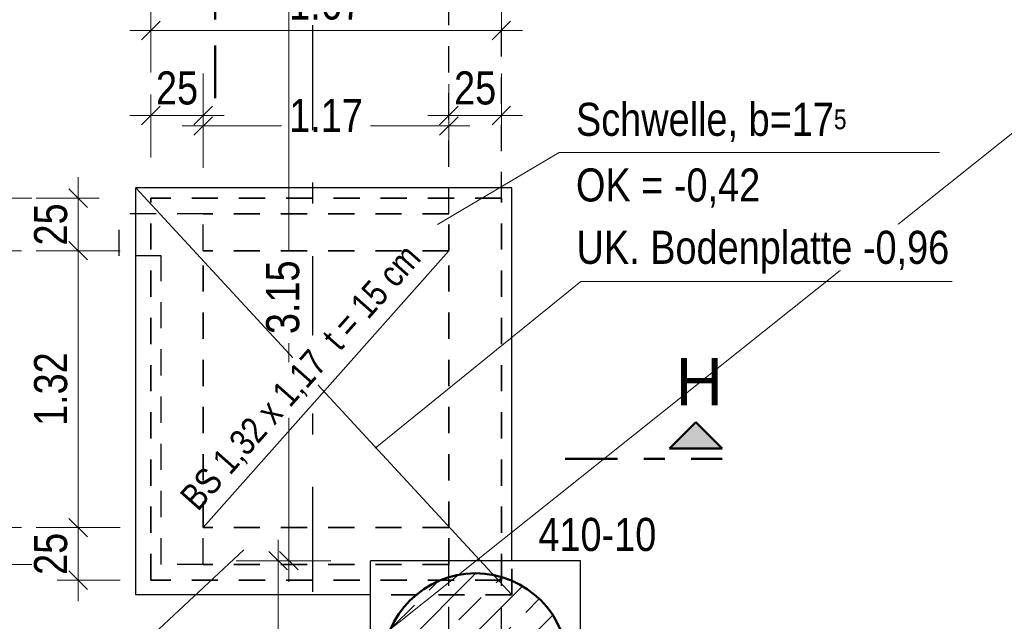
# Model space of a CAD drawing. Header units: millimetres. Extents: x -50 to 85, y 0 to 206.
# Tile 31 of 152: x 9.29 to 13.98, y 24.67 to 27.54. Entities that reach past the tile are written whole.
import ezdxf

# ---------------------------------------------------------------- set-up
doc = ezdxf.new("R2010")
doc.units = ezdxf.units.MM
for name, pattern in [('DASHDOT', [1, 0.5, -0.25, 0, -0.25]), ('DASHDOTX2', [2, 1, -0.5, 0, -0.5]), ('HIDDEN', [0.375, 0.25, -0.125])]:
    doc.linetypes.add(name, pattern=pattern)
for name, color, linetype, lineweight in [('Achsen', 7, 'Continuous', 20), ('Schraffuren', 7, 'Continuous', 20), ('Verdeckte Kanten', 7, 'Continuous', 20)]:
    doc.layers.add(name, color=color, linetype=linetype, lineweight=lineweight)
doc.styles.add('Arial', font='arial.ttf')
doc.styles.add('Arial Narrow', font='ARIALN.TTF')
doc.dimstyles.new('Arch_Strakon_dimstyle', dxfattribs={"dimtxt": 15.75, "dimasz": 1, "dimexe": 1.25, "dimexo": 0.0625, "dimgap": 1, "dimtad": 0, "dimdec": 5, "dimzin": 12, "dimdsep": 46, "dimtxsty": 'Arial Narrow', "dimblk": 'Arrowhead_Tick', "dimsah": 1, "dimcen": 0, "dimse1": 1, "dimse2": 1, "dimclrd": 6, "dimclrt": 2, "dimazin": 0, "dimtfac": 1, "dimtdec": 4, "dimtmove": 0, "dimatfit": 3, "dimldrblk": 'NONE', "dimfxl": 1, "dimtvp": 1, "dimtolj": 1, "dimtzin": 0, "dimlwd": 13, "dimarcsym": 2})

# ---------------------------------------------------------------- blocks, each defined once
blk = doc.blocks.new('Arrowhead_Tick')
at = {"color": 0, "linetype": 'Continuous', "lineweight": -2}
for p, q in [((0, 20), (0, -10)), ((-1, 0), (0, 0)), ((10, 0), (0, 0))]:
    blk.add_line(p, q, dxfattribs=at)
at = {"color": 2, "linetype": 'Continuous', "lineweight": 35}
blk.add_line((4.42, 4.42), (-4.42, -4.42), dxfattribs=at)
blk = doc.blocks.new('*D340')
at = {"color": 6, "linetype": 'Continuous', "lineweight": 13}
blk.add_line((10.5237, 23.9702), (10.5237, 24.9502), dxfattribs=at)
at = {"layer": 'Defpoints', "color": 0}
for p in [(10.5237, 24.9602), (10.9629, 24.9602), (10.9629, 23.9602)]:
    blk.add_point(p, dxfattribs=at)
at = {"color": 6, "lineweight": 13, "xscale": 0.01, "yscale": 0.01, "zscale": 0.01}
for p, rotation in [((10.5237, 24.9602), 90), ((10.5237, 23.9602), 270)]:
    blk.add_blockref('Arrowhead_Tick', p, dxfattribs=dict(at, rotation=rotation))
at = {"color": 2, "lineweight": 35, "insert": (10.3933, 24.4602), "char_height": 0.1575, "attachment_point": 5, "rotation": 90, "style": 'Arial Narrow'}
blk.add_mtext('\\A1;1.00', dxfattribs=at)
blk = doc.blocks.new('_None')
blk = doc.blocks.new('*D341')
at = {"color": 6, "linetype": 'Continuous', "lineweight": 13}
for p, q in [((10.5737, 28.1003), (10.5737, 26.4341)), ((10.5737, 24.9702), (10.5737, 25.9975))]:
    blk.add_line(p, q, dxfattribs=at)
at = {"layer": 'Defpoints', "color": 0}
for p in [(10.5737, 28.1103), (10.9629, 28.1103), (10.9629, 24.9602)]:
    blk.add_point(p, dxfattribs=at)
at = {"color": 6, "lineweight": 13, "xscale": 0.01, "yscale": 0.01, "zscale": 0.01}
for p, rotation in [((10.5737, 28.1103), 89.99999999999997), ((10.5737, 24.9602), 269.9999999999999)]:
    blk.add_blockref('Arrowhead_Tick', p, dxfattribs=dict(at, rotation=rotation))
at = {"color": 2, "lineweight": 35, "insert": (10.5457, 26.2158), "char_height": 0.1575, "attachment_point": 5, "rotation": 90, "style": 'Arial Narrow'}
blk.add_mtext('\\A1;3.15', dxfattribs=at)
blk = doc.blocks.new('*D455')
at = {"color": 6, "linetype": 'Continuous', "lineweight": 13}
blk.add_line((9.9265, 27.0821), (10.1565, 27.0821), dxfattribs=at)
at = {"layer": 'Defpoints', "color": 0}
for p in [(10.1665, 27.0821), (9.9165, 26.6878), (10.1665, 26.4378)]:
    blk.add_point(p, dxfattribs=at)
at = {"color": 6, "lineweight": 13, "xscale": 0.01, "yscale": 0.01, "zscale": 0.01}
blk.add_blockref('Arrowhead_Tick', (10.1665, 27.0821), dxfattribs=at)
at = {"color": 6, "lineweight": 13, "xscale": 0.01, "yscale": 0.01, "zscale": 0.01, "rotation": 180}
blk.add_blockref('Arrowhead_Tick', (9.9165, 27.0821), dxfattribs=at)
at = {"color": 2, "lineweight": 35, "insert": (10.0415, 27.2125), "char_height": 0.1575, "attachment_point": 5, "style": 'Arial Narrow'}
blk.add_mtext('\\A1;25', dxfattribs=at)
blk = doc.blocks.new('*D456')
at = {"color": 6, "linetype": 'Continuous', "lineweight": 13}
for p, q in [((10.1765, 27.0321), (10.5398, 27.0321)), ((11.3265, 27.0321), (10.9632, 27.0321))]:
    blk.add_line(p, q, dxfattribs=at)
at = {"layer": 'Defpoints', "color": 0}
for p in [(11.3365, 27.0321), (10.1665, 26.4378), (11.3365, 26.4378)]:
    blk.add_point(p, dxfattribs=at)
at = {"color": 6, "lineweight": 13, "xscale": 0.01, "yscale": 0.01, "zscale": 0.01}
blk.add_blockref('Arrowhead_Tick', (11.3365, 27.0321), dxfattribs=at)
at = {"color": 6, "lineweight": 13, "xscale": 0.01, "yscale": 0.01, "zscale": 0.01, "rotation": 180}
blk.add_blockref('Arrowhead_Tick', (10.1665, 27.0321), dxfattribs=at)
at = {"color": 2, "lineweight": 35, "insert": (10.7515, 27.0821), "char_height": 0.1575, "attachment_point": 5, "style": 'Arial Narrow'}
blk.add_mtext('\\A1;1.17', dxfattribs=at)
blk = doc.blocks.new('*D457')
at = {"color": 6, "linetype": 'Continuous', "lineweight": 13}
blk.add_line((11.3465, 27.0821), (11.5765, 27.0821), dxfattribs=at)
at = {"layer": 'Defpoints', "color": 0}
for p in [(11.5865, 27.0821), (11.5865, 26.6878), (11.3365, 26.4378)]:
    blk.add_point(p, dxfattribs=at)
at = {"color": 6, "lineweight": 13, "xscale": 0.01, "yscale": 0.01, "zscale": 0.01}
blk.add_blockref('Arrowhead_Tick', (11.5865, 27.0821), dxfattribs=at)
at = {"color": 6, "lineweight": 13, "xscale": 0.01, "yscale": 0.01, "zscale": 0.01, "rotation": 180}
blk.add_blockref('Arrowhead_Tick', (11.3365, 27.0821), dxfattribs=at)
at = {"color": 2, "lineweight": 35, "insert": (11.4615, 27.2125), "char_height": 0.1575, "attachment_point": 5, "style": 'Arial Narrow'}
blk.add_mtext('\\A1;25', dxfattribs=at)
blk = doc.blocks.new('*D458')
at = {"color": 6, "linetype": 'Continuous', "lineweight": 13}
blk.add_line((9.5707, 24.8778), (9.5707, 25.1078), dxfattribs=at)
at = {"layer": 'Defpoints', "color": 0}
for p in [(9.5707, 25.1178), (10.1665, 25.1178), (9.9165, 24.8678)]:
    blk.add_point(p, dxfattribs=at)
at = {"color": 6, "lineweight": 13, "xscale": 0.01, "yscale": 0.01, "zscale": 0.01}
for p, rotation in [((9.5707, 25.1178), 90), ((9.5707, 24.8678), 270)]:
    blk.add_blockref('Arrowhead_Tick', p, dxfattribs=dict(at, rotation=rotation))
at = {"color": 2, "lineweight": 35, "insert": (9.4403, 24.9928), "char_height": 0.1575, "attachment_point": 5, "rotation": 90, "style": 'Arial Narrow'}
blk.add_mtext('\\A1;25', dxfattribs=at)
blk = doc.blocks.new('*D459')
at = {"color": 6, "linetype": 'Continuous', "lineweight": 13}
blk.add_line((9.5707, 25.1278), (9.5707, 26.4278), dxfattribs=at)
at = {"layer": 'Defpoints', "color": 0}
for p in [(9.5707, 26.4378), (10.1665, 26.4378), (10.1665, 25.1178)]:
    blk.add_point(p, dxfattribs=at)
at = {"color": 6, "lineweight": 13, "xscale": 0.01, "yscale": 0.01, "zscale": 0.01}
for p, rotation in [((9.5707, 26.4378), 90), ((9.5707, 25.1178), 270)]:
    blk.add_blockref('Arrowhead_Tick', p, dxfattribs=dict(at, rotation=rotation))
at = {"color": 2, "lineweight": 35, "insert": (9.4403, 25.7778), "char_height": 0.1575, "attachment_point": 5, "rotation": 90, "style": 'Arial Narrow'}
blk.add_mtext('\\A1;1.32', dxfattribs=at)
blk = doc.blocks.new('*D460')
at = {"color": 6, "linetype": 'Continuous', "lineweight": 13}
blk.add_line((9.5707, 26.4478), (9.5707, 26.6778), dxfattribs=at)
at = {"layer": 'Defpoints', "color": 0}
for p in [(9.5707, 26.6878), (9.9165, 26.6878), (10.1665, 26.4378)]:
    blk.add_point(p, dxfattribs=at)
at = {"color": 6, "lineweight": 13, "xscale": 0.01, "yscale": 0.01, "zscale": 0.01}
for p, rotation in [((9.5707, 26.6878), 90), ((9.5707, 26.4378), 270)]:
    blk.add_blockref('Arrowhead_Tick', p, dxfattribs=dict(at, rotation=rotation))
at = {"color": 2, "lineweight": 35, "insert": (9.4403, 26.5628), "char_height": 0.1575, "attachment_point": 5, "rotation": 90, "style": 'Arial Narrow'}
blk.add_mtext('\\A1;25', dxfattribs=at)
blk = doc.blocks.new('*D461')
at = {"color": 6, "linetype": 'Continuous', "lineweight": 13}
for p, q in [((9.15, 24.9528), (9.15, 24.9628)), ((9.15, 24.8678), (9.15, 24.9428)), ((9.15, 24.8578), (9.15, 24.8478))]:
    blk.add_line(p, q, dxfattribs=at)
at = {"layer": 'Defpoints', "color": 0}
for p in [(9.15, 24.9428), (9.9665, 24.9428), (9.9165, 24.8678)]:
    blk.add_point(p, dxfattribs=at)
at = {"color": 6, "lineweight": 13, "xscale": 0.01, "yscale": 0.01, "zscale": 0.01}
for p, rotation in [((9.15, 24.8678), 90), ((9.15, 24.9428), 270)]:
    blk.add_blockref('Arrowhead_Tick', p, dxfattribs=dict(at, rotation=rotation))
at = {"color": 2, "lineweight": 35, "insert": (9.1, 24.7022), "char_height": 0.1575, "attachment_point": 5, "rotation": 90, "style": 'Arial Narrow'}
blk.add_mtext('\\A1;7{\\A1;\\H.6x;\\S5;}', dxfattribs=at)
blk = doc.blocks.new('*D462')
at = {"color": 6, "linetype": 'Continuous', "lineweight": 13}
blk.add_line((9.1, 24.9528), (9.1, 25.1078), dxfattribs=at)
at = {"layer": 'Defpoints', "color": 0}
for p in [(9.1, 25.1178), (10.1665, 25.1178), (9.9665, 24.9428)]:
    blk.add_point(p, dxfattribs=at)
at = {"color": 6, "lineweight": 13, "xscale": 0.01, "yscale": 0.01, "zscale": 0.01}
for p, rotation in [((9.1, 25.1178), 90), ((9.1, 24.9428), 270)]:
    blk.add_blockref('Arrowhead_Tick', p, dxfattribs=dict(at, rotation=rotation))
at = {"color": 2, "lineweight": 35, "insert": (8.9709, 25.0303), "char_height": 0.1575, "attachment_point": 5, "rotation": 90, "style": 'Arial Narrow'}
blk.add_mtext('\\A1;17{\\A1;\\H.6x;\\S5;}', dxfattribs=at)
blk = doc.blocks.new('*D463')
at = {"color": 6, "linetype": 'Continuous', "lineweight": 13}
blk.add_line((9.1, 25.1278), (9.1, 26.4278), dxfattribs=at)
at = {"layer": 'Defpoints', "color": 0}
for p in [(9.1, 26.4378), (10.1665, 26.4378), (10.1665, 25.1178)]:
    blk.add_point(p, dxfattribs=at)
at = {"color": 6, "lineweight": 13, "xscale": 0.01, "yscale": 0.01, "zscale": 0.01}
for p, rotation in [((9.1, 26.4378), 90), ((9.1, 25.1178), 270)]:
    blk.add_blockref('Arrowhead_Tick', p, dxfattribs=dict(at, rotation=rotation))
at = {"color": 2, "lineweight": 35, "insert": (8.9696, 25.7778), "char_height": 0.1575, "attachment_point": 5, "rotation": 90, "style": 'Arial Narrow'}
blk.add_mtext('\\A1;1.32', dxfattribs=at)
blk = doc.blocks.new('*D464')
at = {"color": 6, "linetype": 'Continuous', "lineweight": 13}
blk.add_line((9.1, 26.4478), (9.1, 26.6028), dxfattribs=at)
at = {"layer": 'Defpoints', "color": 0}
for p in [(9.1, 26.6128), (10.1665, 26.6128), (10.1665, 26.4378)]:
    blk.add_point(p, dxfattribs=at)
at = {"color": 6, "lineweight": 13, "xscale": 0.01, "yscale": 0.01, "zscale": 0.01}
for p, rotation in [((9.1, 26.6128), 90), ((9.1, 26.4378), 270)]:
    blk.add_blockref('Arrowhead_Tick', p, dxfattribs=dict(at, rotation=rotation))
at = {"color": 2, "lineweight": 35, "insert": (8.9709, 26.5253), "char_height": 0.1575, "attachment_point": 5, "rotation": 90, "style": 'Arial Narrow'}
blk.add_mtext('\\A1;17{\\A1;\\H.6x;\\S5;}', dxfattribs=at)
blk = doc.blocks.new('*D465')
at = {"color": 6, "linetype": 'Continuous', "lineweight": 13}
for p, q in [((9.15, 26.6978), (9.15, 26.7078)), ((9.15, 26.6128), (9.15, 26.6878)), ((9.15, 26.6028), (9.15, 26.5928))]:
    blk.add_line(p, q, dxfattribs=at)
at = {"layer": 'Defpoints', "color": 0}
for p in [(9.15, 26.6878), (9.9165, 26.6878), (10.1665, 26.6128)]:
    blk.add_point(p, dxfattribs=at)
at = {"color": 6, "lineweight": 13, "xscale": 0.01, "yscale": 0.01, "zscale": 0.01}
for p, rotation in [((9.15, 26.6128), 90), ((9.15, 26.6878), 270)]:
    blk.add_blockref('Arrowhead_Tick', p, dxfattribs=dict(at, rotation=rotation))
at = {"color": 2, "lineweight": 35, "insert": (9.1, 26.8534), "char_height": 0.1575, "attachment_point": 5, "rotation": 90, "style": 'Arial Narrow'}
blk.add_mtext('\\A1;7{\\A1;\\H.6x;\\S5;}', dxfattribs=at)
blk = doc.blocks.new('*D466')
at = {"color": 6, "linetype": 'Continuous', "lineweight": 13}
blk.add_line((8.7, 24.8778), (8.7, 26.6778), dxfattribs=at)
at = {"layer": 'Defpoints', "color": 0}
for p in [(8.7, 26.6878), (9.9165, 26.6878), (9.9165, 24.8678)]:
    blk.add_point(p, dxfattribs=at)
at = {"color": 6, "lineweight": 13, "xscale": 0.01, "yscale": 0.01, "zscale": 0.01}
for p, rotation in [((8.7, 26.6878), 90), ((8.7, 24.8678), 270)]:
    blk.add_blockref('Arrowhead_Tick', p, dxfattribs=dict(at, rotation=rotation))
at = {"color": 2, "lineweight": 35, "insert": (8.5696, 25.7778), "char_height": 0.1575, "attachment_point": 5, "rotation": 90, "style": 'Arial Narrow'}
blk.add_mtext('\\A1;1.82', dxfattribs=at)
blk = doc.blocks.new('*D467')
at = {"color": 6, "linetype": 'Continuous', "lineweight": 13}
blk.add_line((9.9265, 27.4868), (11.5765, 27.4868), dxfattribs=at)
at = {"layer": 'Defpoints', "color": 0}
for p in [(11.5865, 27.4868), (9.9165, 26.6878), (11.5865, 26.6878)]:
    blk.add_point(p, dxfattribs=at)
at = {"color": 6, "lineweight": 13, "xscale": 0.01, "yscale": 0.01, "zscale": 0.01}
blk.add_blockref('Arrowhead_Tick', (11.5865, 27.4868), dxfattribs=at)
at = {"color": 6, "lineweight": 13, "xscale": 0.01, "yscale": 0.01, "zscale": 0.01, "rotation": 180}
blk.add_blockref('Arrowhead_Tick', (9.9165, 27.4868), dxfattribs=at)
at = {"color": 2, "lineweight": 35, "insert": (10.7515, 27.6172), "char_height": 0.1575, "attachment_point": 5, "style": 'Arial Narrow'}
blk.add_mtext('\\A1;1.67', dxfattribs=at)

msp = doc.modelspace()

# ---------------------------------------------------------------- hatches: boundary and pattern name
at = {"lineweight": 25, "true_color": 0x0000ff}
msp.add_hatch(color=5, dxfattribs=at).paths.add_polyline_path([(12.5128008, 25.6204119), (12.3878008, 25.4954119), (12.6378008, 25.4954119)])
at = {"layer": 'Schraffuren', "lineweight": 13}
h = msp.add_hatch(dxfattribs=at)
h.set_pattern_fill('bB', color=6, scale=0.01, angle=45, style=0, pattern_type=2)
h.set_pattern_definition([(45, (0, 0), (-0.1414214, 0.1414214), [0.15, -0.1]), (45, (-0.07071, 0.07071), (-0.1414214, 0.1414214), [])])
h.paths.add_polyline_path([(11.9028899, 24.4602445), (11.9028499, 24.466177), (11.9027299, 24.4721083), (11.90253, 24.4780375), (11.9022501, 24.4839635), (11.9018904, 24.4898852), (11.9014508, 24.4958015), (11.9009315, 24.5017113), (11.9003326, 24.5076135), (11.8996542, 24.5135072), (11.8988964, 24.5193912), (11.8980593, 24.5252644), (11.8971431, 24.5311258), (11.8961479, 24.5369743), (11.895074, 24.5428089), (11.8939215, 24.5486284), (11.8926907, 24.5544319), (11.8913817, 24.5602183), (11.8899948, 24.5659865), (11.8885303, 24.5717354), (11.8869884, 24.5774641), (11.8853694, 24.5831715), (11.8836736, 24.5888566), (11.8819013, 24.5945182), (11.8800528, 24.6001555), (11.8781285, 24.6057673), (11.8761287, 24.6113527), (11.8740538, 24.6169105), (11.8719041, 24.62244), (11.8696801, 24.6279399), (11.8673821, 24.6334093), (11.8650106, 24.6388473), (11.862566, 24.6442528), (11.8600487, 24.6496248), (11.8574592, 24.6549624), (11.854798, 24.6602646), (11.8520655, 24.6655305), (11.8492623, 24.670759), (11.8463889, 24.6759492), (11.8434457, 24.6811003), (11.8404334, 24.6862112), (11.8373524, 24.691281), (11.8342033, 24.6963088), (11.8309867, 24.7012937), (11.8277033, 24.7062348), (11.8243535, 24.7111311), (11.8209379, 24.7159819), (11.8174573, 24.7207861), (11.8139123, 24.725543), (11.8103034, 24.7302517), (11.8066314, 24.7349112), (11.8028968, 24.7395209), (11.7991005, 24.7440797), (11.795243, 24.748587), (11.7913251, 24.7530419), (11.7873476, 24.7574435), (11.783311, 24.7617911), (11.7792162, 24.7660838), (11.7750638, 24.770321), (11.7708548, 24.7745018), (11.7665897, 24.7786255), (11.7622694, 24.7826913), (11.7578947, 24.7866984), (11.7534664, 24.7906463), (11.7489852, 24.794534), (11.744452, 24.798361), (11.7398677, 24.8021265), (11.735233, 24.8058299), (11.7305487, 24.8094704), (11.7258159, 24.8130475), (11.7210352, 24.8165604), (11.7162076, 24.8200085), (11.7113339, 24.8233913), (11.7064151, 24.826708), (11.701452, 24.8299581), (11.6964455, 24.833141), (11.6913966, 24.8362561), (11.6863061, 24.8393028), (11.6811751, 24.8422806), (11.6760043, 24.845189), (11.6707948, 24.8480274), (11.6655475, 24.8507953), (11.6602633, 24.8534922), (11.6549433, 24.8561176), (11.6495884, 24.858671), (11.6441995, 24.861152), (11.6387776, 24.8635602), (11.6333238, 24.865895), (11.627839, 24.868156), (11.6223242, 24.8703429), (11.6167804, 24.8724553), (11.6112087, 24.8744927), (11.60561, 24.8764548), (11.5999853, 24.8783412), (11.5943357, 24.8801517), (11.5886622, 24.8818858), (11.5829659, 24.8835432), (11.5772477, 24.8851237), (11.5715088, 24.8866269), (11.56575, 24.8880527), (11.5599726, 24.8894006), (11.5541776, 24.8906706), (11.5483659, 24.8918622), (11.5425387, 24.8929755), (11.536697, 24.89401), (11.530842, 24.8949657), (11.5249745, 24.8958424), (11.5190958, 24.8966399), (11.5132068, 24.897358), (11.5073087, 24.8979967), (11.5014026, 24.8985558), (11.4954894, 24.8990352), (11.4895703, 24.8994349), (11.4836463, 24.8997547), (11.4777186, 24.8999946), (11.4717882, 24.9001546), (11.4658562, 24.9002345), (11.4599236, 24.9002345), (11.4539915, 24.9001546), (11.4480611, 24.8999946), (11.4421334, 24.8997547), (11.4362095, 24.8994349), (11.4302904, 24.8990352), (11.4243772, 24.8985558), (11.418471, 24.8979967), (11.4125729, 24.897358), (11.406684, 24.8966399), (11.4008052, 24.8958424), (11.3949378, 24.8949657), (11.3890827, 24.89401), (11.383241, 24.8929755), (11.3774138, 24.8918622), (11.3716022, 24.8906706), (11.3658071, 24.8894006), (11.3600297, 24.8880527), (11.354271, 24.8866269), (11.348532, 24.8851237), (11.3428138, 24.8835432), (11.3371175, 24.8818858), (11.331444, 24.8801517), (11.3257944, 24.8783412), (11.3201698, 24.8764548), (11.3145711, 24.8744927), (11.3089993, 24.8724553), (11.3034555, 24.8703429), (11.2979407, 24.868156), (11.2924559, 24.865895), (11.2870021, 24.8635602), (11.2815803, 24.861152), (11.2761914, 24.858671), (11.2708364, 24.8561176), (11.2655164, 24.8534922), (11.2602323, 24.8507953), (11.254985, 24.8480274), (11.2497755, 24.845189), (11.2446047, 24.8422806), (11.2394736, 24.8393028), (11.2343831, 24.8362561), (11.2293342, 24.833141), (11.2243277, 24.8299581), (11.2193646, 24.826708), (11.2144458, 24.8233913), (11.2095722, 24.8200085), (11.2047446, 24.8165604), (11.1999639, 24.8130475), (11.195231, 24.8094704), (11.1905468, 24.8058299), (11.1859121, 24.8021265), (11.1813277, 24.798361), (11.1767945, 24.794534), (11.1723134, 24.7906463), (11.167885, 24.7866984), (11.1635103, 24.7826913), (11.1591901, 24.7786255), (11.154925, 24.7745018), (11.1507159, 24.770321), (11.1465636, 24.7660838), (11.1424688, 24.7617911), (11.1384322, 24.7574435), (11.1344546, 24.7530419), (11.1305367, 24.748587), (11.1266793, 24.7440797), (11.1228829, 24.7395209), (11.1191484, 24.7349112), (11.1154763, 24.7302517), (11.1118675, 24.725543), (11.1083224, 24.7207861), (11.1048418, 24.7159819), (11.1014263, 24.7111311), (11.0980765, 24.7062348), (11.094793, 24.7012937), (11.0915764, 24.6963088), (11.0884274, 24.691281), (11.0853464, 24.6862112), (11.082334, 24.6811003), (11.0793909, 24.6759492), (11.0765174, 24.670759), (11.0737142, 24.6655305), (11.0709818, 24.6602646), (11.0683205, 24.6549624), (11.0657311, 24.6496248), (11.0632138, 24.6442528), (11.0607692, 24.6388473), (11.0583976, 24.6334093), (11.0560997, 24.6279399), (11.0538756, 24.62244), (11.051726, 24.6169105), (11.049651, 24.6113527), (11.0476512, 24.6057673), (11.0457269, 24.6001555), (11.0438784, 24.5945182), (11.0421061, 24.5888566), (11.0404103, 24.5831715), (11.0387913, 24.5774641), (11.0372494, 24.5717354), (11.0357849, 24.5659865), (11.034398, 24.5602183), (11.0330891, 24.5544319), (11.0318582, 24.5486284), (11.0307057, 24.5428089), (11.0296318, 24.5369743), (11.0286367, 24.5311258), (11.0277205, 24.5252644), (11.0268834, 24.5193912), (11.0261255, 24.5135072), (11.0254471, 24.5076135), (11.0248482, 24.5017113), (11.0243289, 24.4958015), (11.0238894, 24.4898852), (11.0235296, 24.4839635), (11.0232498, 24.4780375), (11.0230498, 24.4721083), (11.0229299, 24.466177), (11.0228899, 24.4602445), (11.0229299, 24.4543121), (11.0230498, 24.4483807), (11.0232498, 24.4424515), (11.0235296, 24.4365256), (11.0238894, 24.4306039), (11.0243289, 24.4246876), (11.0248482, 24.4187778), (11.0254471, 24.4128755), (11.0261255, 24.4069819), (11.0268834, 24.4010979), (11.0277205, 24.3952247), (11.0286367, 24.3893633), (11.0296318, 24.3835148), (11.0307057, 24.3776802), (11.0318582, 24.3718607), (11.0330891, 24.3660572), (11.034398, 24.3602708), (11.0357849, 24.3545026), (11.0372494, 24.3487536), (11.0387913, 24.3430249), (11.0404103, 24.3373176), (11.0421061, 24.3316325), (11.0438784, 24.3259708), (11.0457269, 24.3203336), (11.0476512, 24.3147218), (11.049651, 24.3091364), (11.051726, 24.3035785), (11.0538756, 24.2980491), (11.0560997, 24.2925492), (11.0583976, 24.2870798), (11.0607692, 24.2816418), (11.0632138, 24.2762363), (11.0657311, 24.2708643), (11.0683205, 24.2655267), (11.0709818, 24.2602245), (11.0737142, 24.2549586), (11.0765174, 24.2497301), (11.0793909, 24.2445398), (11.082334, 24.2393888), (11.0853464, 24.2342779), (11.0884274, 24.2292081), (11.0915764, 24.2241803), (11.094793, 24.2191954), (11.0980765, 24.2142543), (11.1014263, 24.209358), (11.1048418, 24.2045072), (11.1083224, 24.199703), (11.1118675, 24.1949461), (11.1154763, 24.1902374), (11.1191484, 24.1855778), (11.1228829, 24.1809682), (11.1266793, 24.1764093), (11.1305367, 24.1719021), (11.1344546, 24.1674472), (11.1384322, 24.1630456), (11.1424688, 24.158698), (11.1465636, 24.1544052), (11.1507159, 24.1501681), (11.154925, 24.1459873), (11.1591901, 24.1418636), (11.1635103, 24.1377978), (11.167885, 24.1337906), (11.1723134, 24.1298428), (11.1767945, 24.1259551), (11.1813277, 24.1221281), (11.1859121, 24.1183625), (11.1905468, 24.1146592), (11.195231, 24.1110186), (11.1999639, 24.1074416), (11.2047446, 24.1039287), (11.2095722, 24.1004805), (11.2144458, 24.0970978), (11.2193646, 24.0937811), (11.2243277, 24.090531), (11.2293342, 24.0873481), (11.2343831, 24.084233), (11.2394736, 24.0811863), (11.2446047, 24.0782084), (11.2497755, 24.0753001), (11.254985, 24.0724617), (11.2602323, 24.0696938), (11.2655164, 24.0669969), (11.2708364, 24.0643715), (11.2761914, 24.061818), (11.2815803, 24.059337), (11.2870021, 24.0569289), (11.2924559, 24.0545941), (11.2979407, 24.052333), (11.3034555, 24.0501461), (11.3089993, 24.0480338), (11.3145711, 24.0459964), (11.3201698, 24.0440343), (11.3257944, 24.0421478), (11.331444, 24.0403374), (11.3371175, 24.0386033), (11.3428138, 24.0369459), (11.348532, 24.0353654), (11.354271, 24.0338622), (11.3600297, 24.0324364), (11.3658071, 24.0310885), (11.3716022, 24.0298185), (11.3774138, 24.0286268), (11.383241, 24.0275136), (11.3890827, 24.026479), (11.3949378, 24.0255233), (11.4008052, 24.0246467), (11.406684, 24.0238492), (11.4125729, 24.023131), (11.418471, 24.0224924), (11.4243772, 24.0219333), (11.4302904, 24.0214538), (11.4362095, 24.0210542), (11.4421334, 24.0207344), (11.4480611, 24.0204945), (11.4539915, 24.0203345), (11.4599236, 24.0202545), (11.4658562, 24.0202545), (11.4717882, 24.0203345), (11.4777186, 24.0204945), (11.4836463, 24.0207344), (11.4895703, 24.0210542), (11.4954894, 24.0214538), (11.5014026, 24.0219333), (11.5073087, 24.0224924), (11.5132068, 24.023131), (11.5190958, 24.0238492), (11.5249745, 24.0246467), (11.530842, 24.0255233), (11.536697, 24.026479), (11.5425387, 24.0275136), (11.5483659, 24.0286268), (11.5541776, 24.0298185), (11.5599726, 24.0310885), (11.56575, 24.0324364), (11.5715088, 24.0338622), (11.5772477, 24.0353654), (11.5829659, 24.0369459), (11.5886622, 24.0386033), (11.5943357, 24.0403374), (11.5999853, 24.0421478), (11.60561, 24.0440343), (11.6112087, 24.0459964), (11.6167804, 24.0480338), (11.6223242, 24.0501461), (11.627839, 24.052333), (11.6333238, 24.0545941), (11.6387776, 24.0569289), (11.6441995, 24.059337), (11.6495884, 24.061818), (11.6549433, 24.0643715), (11.6602633, 24.0669969), (11.6655475, 24.0696938), (11.6707948, 24.0724617), (11.6760043, 24.0753001), (11.6811751, 24.0782084), (11.6863061, 24.0811863), (11.6913966, 24.084233), (11.6964455, 24.0873481), (11.701452, 24.090531), (11.7064151, 24.0937811), (11.7113339, 24.0970978), (11.7162076, 24.1004805), (11.7210352, 24.1039287), (11.7258159, 24.1074416), (11.7305487, 24.1110186), (11.735233, 24.1146592), (11.7398677, 24.1183625), (11.744452, 24.1221281), (11.7489852, 24.1259551), (11.7534664, 24.1298428), (11.7578947, 24.1337906), (11.7622694, 24.1377978), (11.7665897, 24.1418636), (11.7708548, 24.1459873), (11.7750638, 24.1501681), (11.7792162, 24.1544052), (11.783311, 24.158698), (11.7873476, 24.1630456), (11.7913251, 24.1674472), (11.795243, 24.1719021), (11.7991005, 24.1764093), (11.8028968, 24.1809682), (11.8066314, 24.1855778), (11.8103034, 24.1902374), (11.8139123, 24.1949461), (11.8174573, 24.199703), (11.8209379, 24.2045072), (11.8243535, 24.209358), (11.8277033, 24.2142543), (11.8309867, 24.2191954), (11.8342033, 24.2241803), (11.8373524, 24.2292081), (11.8404334, 24.2342779), (11.8434457, 24.2393888), (11.8463889, 24.2445398), (11.8492623, 24.2497301), (11.8520655, 24.2549586), (11.854798, 24.2602245), (11.8574592, 24.2655267), (11.8600487, 24.2708643), (11.862566, 24.2762363), (11.8650106, 24.2816418), (11.8673821, 24.2870798), (11.8696801, 24.2925492), (11.8719041, 24.2980491), (11.8740538, 24.3035785), (11.8761287, 24.3091364), (11.8781285, 24.3147218), (11.8800528, 24.3203336), (11.8819013, 24.3259708), (11.8836736, 24.3316325), (11.8853694, 24.3373176), (11.8869884, 24.3430249), (11.8885303, 24.3487536), (11.8899948, 24.3545026), (11.8913817, 24.3602708), (11.8926907, 24.3660572), (11.8939215, 24.3718607), (11.895074, 24.3776802), (11.8961479, 24.3835148), (11.8971431, 24.3893633), (11.8980593, 24.3952247), (11.8988964, 24.4010979), (11.8996542, 24.4069819), (11.9003326, 24.4128755), (11.9009315, 24.4187778), (11.9014508, 24.4246876), (11.9018904, 24.4306039), (11.9022501, 24.4365256), (11.90253, 24.4424515), (11.9027299, 24.4483807), (11.9028499, 24.4543121)])

# ---------------------------------------------------------------- linework, layer by layer
at = {"color": 5, "linetype": 'Continuous', "lineweight": 18}
for p, q in [((6.5411209, 21.032962), (24.9861202, 35.7429653)), ((11.8622124, 26.9063265), (11.282298, 26.5631118)), ((13.6729656, 26.9063265), (11.8622124, 26.9063265)), ((9.8457778, 26.7378013), (11.6364899, 24.7970907)), ((11.9655386, 26.2905235), (10.9856196, 25.4960342)), ((13.7339502, 26.2905235), (11.9655386, 26.2905235)), ((9.560625, 24.2671242), (10.359169, 25.0127284))]:
    msp.add_line(p, q, dxfattribs=at)
at = {"color": 4, "linetype": 'DASHDOT', "lineweight": 50, "ltscale": 0.5}
for p, q in [((10.2236156, 27.1652166), (10.2236156, 27.9131489)), ((11.8898685, 25.4454119), (12.6378008, 25.4454119))]:
    msp.add_line(p, q, dxfattribs=at)
at = {"color": 3, "linetype": 'Continuous', "lineweight": 25}
for p, q in [((11.6364899, 26.7378013), (9.8457778, 26.7378013)), ((9.8457778, 24.7970907), (9.8457778, 26.7378013)), ((11.6364899, 24.9602445), (11.6364899, 26.7378013)), ((10.1664884, 25.1178013), (11.3364899, 26.4378013)), ((11.9628899, 24.9602445), (10.9628899, 24.9602445)), ((10.9628899, 23.9602445), (10.9628899, 24.9602445)), ((11.9628899, 23.9602445), (11.9628899, 24.9602445)), ((10.9628899, 24.7970907), (9.8457778, 24.7970907))]:
    msp.add_line(p, q, dxfattribs=at)
at = {"color": 4, "linetype": 'Continuous', "lineweight": 50}
for p, q in [((12.5128008, 25.6204119), (12.3878008, 25.4954119)), ((12.6378008, 25.4954119), (12.5128008, 25.6204119)), ((12.3878008, 25.4954119), (12.6378008, 25.4954119))]:
    msp.add_line(p, q, dxfattribs=at)
msp.add_circle((11.4628899, 24.4602445), 0.44, dxfattribs=at)
at = {"layer": 'Achsen', "color": 3, "linetype": 'DASHDOTX2', "lineweight": 25, "ltscale": 0.5}
msp.add_line((10.6865329, 38.5121345), (10.6865329, 11.4840961), dxfattribs=at)
at = {"layer": 'Verdeckte Kanten', "color": 3, "linetype": 'HIDDEN', "lineweight": 25, "ltscale": 0.5}
for p, q in [((11.5864899, 26.6878013), (11.5864899, 28.4852024)), ((9.7664855, 26.4128013), (9.7664855, 26.6128013)), ((9.9664884, 26.4128013), (9.7664855, 26.4128013)), ((9.9664884, 24.9427966), (9.9664884, 26.4128013)), ((10.1664884, 24.9427966), (10.1664884, 25.1178013)), ((10.1664884, 24.9427966), (9.9664884, 24.9427966)), ((11.3364899, 22.8151921), (11.3364899, 24.9428013)), ((11.5864899, 22.8151921), (11.5864899, 24.8678013))]:
    msp.add_line(p, q, dxfattribs=at)
at = {"layer": 'Verdeckte Kanten', "color": 2, "linetype": 'HIDDEN', "lineweight": 35, "ltscale": 0.5}
for p, q in [((11.5864899, 26.6878013), (9.9164884, 26.6878013)), ((9.9164884, 24.8678013), (9.9164884, 26.6878013)), ((11.5864899, 24.8678013), (11.5864899, 26.6878013)), ((11.3364899, 25.1178013), (10.1664884, 25.1178013)), ((11.3364899, 24.9428013), (11.3364899, 25.1178013)), ((11.6364899, 24.7970907), (11.6364899, 24.9602445)), ((11.3364899, 24.9427966), (10.1664884, 24.9427966)), ((11.5864899, 24.8678013), (9.9164884, 24.8678013)), ((11.6364899, 24.7970907), (10.9628899, 24.7970907))]:
    msp.add_line(p, q, dxfattribs=at)

# ---------------------------------------------------------------- texts
at = {"color": 2, "lineweight": 35, "style": 'Arial Narrow'}
msp.add_text('OK = -0,42', height=0.1575, dxfattribs=at).set_placement((11.9418296, 26.6723182))
at = {"color": 4, "lineweight": 50, "style": 'Arial'}
msp.add_text('H', height=0.225, dxfattribs=at).set_placement((12.4160047, 25.7007345))
at = {"color": 2, "lineweight": 35, "insert": (11.9418296, 26.9558182), "char_height": 0.1575, "attachment_point": 7, "line_spacing_factor": 0.9, "style": 'Arial Narrow'}
msp.add_mtext('Schwelle, b=17{\\A1;\\H.6x;\\S5;}', dxfattribs=at)
at = {"layer": 'Schraffuren', "color": 2, "lineweight": 35, "style": 'Arial Narrow'}
msp.add_text('410-10', height=0.1575, dxfattribs=at).set_placement((11.7627689, 25.0066231))

# ---------------------------------------------------------------- dimensions: what is measured, and where the dimension line sits
at = {"lineweight": 35}
for base, p1, p2, text, override, picture, middle in [((10.5737407, 28.1102543), (10.9628899, 24.9602445), (10.9628899, 28.1102543), '3.15', {"dimscale": 0.01, "dimtxt": 15.75, "dimasz": 1, "dimgap": 5, "dimtad": 0, "dimjust": 0, "dimtih": 0, "dimtoh": 0, "dimdec": 5, "dimdsep": 46, "dimtxsty": 'Arial Narrow', "dimclrd": 6, "dimclrt": 2, "dimtix": 0, "dimtofl": 255, "dimtmove": 2, "dimatfit": 2, "dimfxl": 0, "dimfxlon": 0, "dimtvp": 31.746032, "dimlwd": 13}, '*D341', (10.5456806, 26.2158099)), ((9.15, 26.6878013), (10.1664884, 26.6128013), (9.9164884, 26.6878013), '7{\\A1;\\H.6x;\\S5;}', {"dimscale": 0.01, "dimtxt": 15.75, "dimasz": 1, "dimgap": 5, "dimtad": 1, "dimjust": 4, "dimtih": 0, "dimtoh": 0, "dimdec": 5, "dimdsep": 46, "dimtxsty": 'Arial Narrow', "dimclrd": 6, "dimclrt": 2, "dimtix": 0, "dimtofl": 255, "dimtmove": 2, "dimatfit": 2, "dimfxl": 0, "dimfxlon": 0, "dimtvp": 31.746032, "dimlwd": 13}, '*D465', (9.1, 26.8533732)), ((9.1, 26.6128013), (10.1664884, 26.4378013), (10.1664884, 26.6128013), '17{\\A1;\\H.6x;\\S5;}', {"dimscale": 0.01, "dimtxt": 15.75, "dimasz": 1, "dimgap": 5, "dimtad": 1, "dimjust": 0, "dimtih": 0, "dimtoh": 0, "dimdec": 5, "dimdsep": 46, "dimtxsty": 'Arial Narrow', "dimclrd": 6, "dimclrt": 2, "dimtix": 1, "dimtofl": 255, "dimtmove": 0, "dimatfit": 2, "dimfxl": 0, "dimfxlon": 0, "dimtvp": 31.746032, "dimlwd": 13}, '*D464', (9.1, 26.5253013)), ((8.7, 26.6878013), (9.9164884, 24.8678013), (9.9164884, 26.6878013), '1.82', {"dimscale": 0.01, "dimtxt": 15.75, "dimasz": 1, "dimgap": 5, "dimtad": 1, "dimjust": 0, "dimtih": 0, "dimtoh": 0, "dimdec": 5, "dimdsep": 46, "dimtxsty": 'Arial Narrow', "dimclrd": 6, "dimclrt": 2, "dimtix": 1, "dimtofl": 255, "dimtmove": 0, "dimatfit": 2, "dimfxl": 0, "dimfxlon": 0, "dimtvp": 31.746032, "dimlwd": 13}, '*D466', (8.7, 25.7778013)), ((9.5707035, 26.6878013), (10.1664884, 26.4378013), (9.9164884, 26.6878013), '25', {"dimscale": 0.01, "dimtxt": 15.75, "dimasz": 1, "dimgap": 5, "dimtad": 1, "dimjust": 0, "dimtih": 0, "dimtoh": 0, "dimdec": 5, "dimdsep": 46, "dimtxsty": 'Arial Narrow', "dimclrd": 6, "dimclrt": 2, "dimtix": 1, "dimtofl": 255, "dimtmove": 0, "dimatfit": 2, "dimfxl": 0, "dimfxlon": 0, "dimtvp": 31.746032, "dimlwd": 13}, '*D460', (9.5707035, 26.5628013)), ((9.1, 26.4378013), (10.1664884, 25.1178013), (10.1664884, 26.4378013), '1.32', {"dimscale": 0.01, "dimtxt": 15.75, "dimasz": 1, "dimgap": 5, "dimtad": 1, "dimjust": 0, "dimtih": 0, "dimtoh": 0, "dimdec": 5, "dimdsep": 46, "dimtxsty": 'Arial Narrow', "dimclrd": 6, "dimclrt": 2, "dimtix": 1, "dimtofl": 255, "dimtmove": 0, "dimatfit": 2, "dimfxl": 0, "dimfxlon": 0, "dimtvp": 31.746032, "dimlwd": 13}, '*D463', (9.1, 25.7778013)), ((9.5707035, 26.4378013), (10.1664884, 25.1178013), (10.1664884, 26.4378013), '1.32', {"dimscale": 0.01, "dimtxt": 15.75, "dimasz": 1, "dimgap": 5, "dimtad": 1, "dimjust": 0, "dimtih": 0, "dimtoh": 0, "dimdec": 5, "dimdsep": 46, "dimtxsty": 'Arial Narrow', "dimclrd": 6, "dimclrt": 2, "dimtix": 1, "dimtofl": 255, "dimtmove": 0, "dimatfit": 2, "dimfxl": 0, "dimfxlon": 0, "dimtvp": 31.746032, "dimlwd": 13}, '*D459', (9.5707035, 25.7778013)), ((9.1, 25.1178013), (9.9664884, 24.9427966), (10.1664884, 25.1178013), '17{\\A1;\\H.6x;\\S5;}', {"dimscale": 0.01, "dimtxt": 15.75, "dimasz": 1, "dimgap": 5, "dimtad": 1, "dimjust": 0, "dimtih": 0, "dimtoh": 0, "dimdec": 5, "dimdsep": 46, "dimtxsty": 'Arial Narrow', "dimclrd": 6, "dimclrt": 2, "dimtix": 1, "dimtofl": 255, "dimtmove": 0, "dimatfit": 2, "dimfxl": 0, "dimfxlon": 0, "dimtvp": 31.746032, "dimlwd": 13}, '*D462', (9.1, 25.030299)), ((9.5707035, 25.1178013), (9.9164884, 24.8678013), (10.1664884, 25.1178013), '25', {"dimscale": 0.01, "dimtxt": 15.75, "dimasz": 1, "dimgap": 5, "dimtad": 1, "dimjust": 0, "dimtih": 0, "dimtoh": 0, "dimdec": 5, "dimdsep": 46, "dimtxsty": 'Arial Narrow', "dimclrd": 6, "dimclrt": 2, "dimtix": 1, "dimtofl": 255, "dimtmove": 0, "dimatfit": 2, "dimfxl": 0, "dimfxlon": 0, "dimtvp": 31.746032, "dimlwd": 13}, '*D458', (9.5707035, 24.9928013)), ((10.5237407, 24.9602445), (10.9628899, 23.9602445), (10.9628899, 24.9602445), '1.00', {"dimscale": 0.01, "dimtxt": 15.75, "dimasz": 1, "dimgap": 5, "dimtad": 1, "dimjust": 0, "dimtih": 0, "dimtoh": 0, "dimdec": 5, "dimdsep": 46, "dimtxsty": 'Arial Narrow', "dimclrd": 6, "dimclrt": 2, "dimtix": 1, "dimtofl": 255, "dimtmove": 0, "dimatfit": 2, "dimfxl": 0, "dimfxlon": 0, "dimtvp": 31.746032, "dimlwd": 13}, '*D340', (10.5237407, 24.4602445)), ((9.15, 24.9427966), (9.9164884, 24.8678013), (9.9664884, 24.9427966), '7{\\A1;\\H.6x;\\S5;}', {"dimscale": 0.01, "dimtxt": 15.75, "dimasz": 1, "dimgap": 5, "dimtad": 1, "dimjust": 0, "dimtih": 0, "dimtoh": 0, "dimdec": 5, "dimdsep": 46, "dimtxsty": 'Arial Narrow', "dimclrd": 6, "dimclrt": 2, "dimtix": 0, "dimtofl": 255, "dimtmove": 2, "dimatfit": 2, "dimfxl": 0, "dimfxlon": 0, "dimtvp": 31.746032, "dimlwd": 13}, '*D461', (9.1, 24.7022295))]:
    dim = msp.add_linear_dim(base=base, p1=p1, p2=p2, angle=90, text=text, dimstyle='Arch_Strakon_dimstyle', override=override, dxfattribs=at)
    dim.commit()
    dim.dimension.update_dxf_attribs({"geometry": picture, "text_midpoint": middle, "dimtype": 160})
for base, p1, p2, text, override, picture, middle in [((11.5864899, 27.4868342), (9.9164884, 26.6878013), (11.5864899, 26.6878013), '1.67', {"dimscale": 0.01, "dimtxt": 15.75, "dimasz": 1, "dimgap": 5, "dimtad": 1, "dimjust": 0, "dimtih": 0, "dimtoh": 0, "dimdec": 5, "dimdsep": 46, "dimtxsty": 'Arial Narrow', "dimclrd": 6, "dimclrt": 2, "dimtix": 1, "dimtofl": 255, "dimtmove": 0, "dimatfit": 2, "dimfxl": 0, "dimfxlon": 0, "dimtvp": 31.746032, "dimlwd": 13}, '*D467', (10.7514892, 27.4868342)), ((10.1664884, 27.0821023), (9.9164884, 26.6878013), (10.1664884, 26.4378013), '25', {"dimscale": 0.01, "dimtxt": 15.75, "dimasz": 1, "dimgap": 5, "dimtad": 1, "dimjust": 0, "dimtih": 0, "dimtoh": 0, "dimdec": 5, "dimdsep": 46, "dimtxsty": 'Arial Narrow', "dimclrd": 6, "dimclrt": 2, "dimtix": 1, "dimtofl": 255, "dimtmove": 0, "dimatfit": 2, "dimfxl": 0, "dimfxlon": 0, "dimtvp": 31.746032, "dimlwd": 13}, '*D455', (10.0414884, 27.0821023)), ((11.5864899, 27.0821023), (11.3364899, 26.4378013), (11.5864899, 26.6878013), '25', {"dimscale": 0.01, "dimtxt": 15.75, "dimasz": 1, "dimgap": 5, "dimtad": 1, "dimjust": 0, "dimtih": 0, "dimtoh": 0, "dimdec": 5, "dimdsep": 46, "dimtxsty": 'Arial Narrow', "dimclrd": 6, "dimclrt": 2, "dimtix": 1, "dimtofl": 255, "dimtmove": 0, "dimatfit": 2, "dimfxl": 0, "dimfxlon": 0, "dimtvp": 31.746032, "dimlwd": 13}, '*D457', (11.4614899, 27.0821023)), ((11.3364899, 27.0321023), (10.1664884, 26.4378013), (11.3364899, 26.4378013), '1.17', {"dimscale": 0.01, "dimtxt": 15.75, "dimasz": 1, "dimgap": 5, "dimtad": 0, "dimjust": 0, "dimtih": 0, "dimtoh": 0, "dimdec": 5, "dimdsep": 46, "dimtxsty": 'Arial Narrow', "dimclrd": 6, "dimclrt": 2, "dimtix": 0, "dimtofl": 255, "dimtmove": 2, "dimatfit": 2, "dimfxl": 0, "dimfxlon": 0, "dimtvp": 31.746032, "dimlwd": 13}, '*D456', (10.7514892, 27.0821023))]:
    dim = msp.add_linear_dim(base=base, p1=p1, p2=p2, text=text, dimstyle='Arch_Strakon_dimstyle', override=override, dxfattribs=at)
    dim.commit()
    dim.dimension.update_dxf_attribs({"geometry": picture, "text_midpoint": middle, "dimtype": 160})

# ---------------------------------------------------------------- next in the draw order: texts
at = {"color": 3, "lineweight": 25, "insert": (10.1581729, 25.1758162), "char_height": 0.125, "attachment_point": 7, "rotation": 48.4474, "line_spacing_factor": 0.9, "style": 'Arial Narrow', "bg_fill": 3, "box_fill_scale": 1.2, "bg_fill_color": 256, "bg_fill_true_color": 13158600, "bg_fill_transparency": 0}
msp.add_mtext('BS 1,32 x 1,17  t = 15 cm', dxfattribs=at)
at = {"color": 2, "lineweight": 35, "insert": (11.9445995, 26.3275235), "char_height": 0.1575, "attachment_point": 7, "line_spacing_factor": 0.9, "style": 'Arial Narrow', "bg_fill": 3, "box_fill_scale": 1.2, "bg_fill_color": 256, "bg_fill_true_color": 13158600, "bg_fill_transparency": 0}
msp.add_mtext('UK. Bodenplatte -0,96', dxfattribs=at)

# ---------------------------------------------------------------- next in the draw order: linework, layer by layer
at = {"layer": 'Verdeckte Kanten', "color": 3, "linetype": 'HIDDEN', "lineweight": 25, "ltscale": 0.5}
for p, q in [((11.3364899, 26.6128013), (11.3364899, 28.4852024)), ((10.1664884, 26.6128013), (9.7664855, 26.6128013)), ((10.1664884, 26.4378013), (10.1664884, 26.6128013))]:
    msp.add_line(p, q, dxfattribs=at)
at = {"layer": 'Verdeckte Kanten', "color": 2, "linetype": 'HIDDEN', "lineweight": 35, "ltscale": 0.5}
for p, q in [((11.3364899, 26.6128013), (10.1664884, 26.6128013)), ((11.3364899, 26.4378013), (11.3364899, 26.6128013)), ((11.3364899, 26.4378013), (10.1664884, 26.4378013)), ((10.1664884, 25.1178013), (10.1664884, 26.4378013)), ((11.3364899, 25.1178013), (11.3364899, 26.4378013))]:
    msp.add_line(p, q, dxfattribs=at)

doc.saveas('drawing.dxf')
